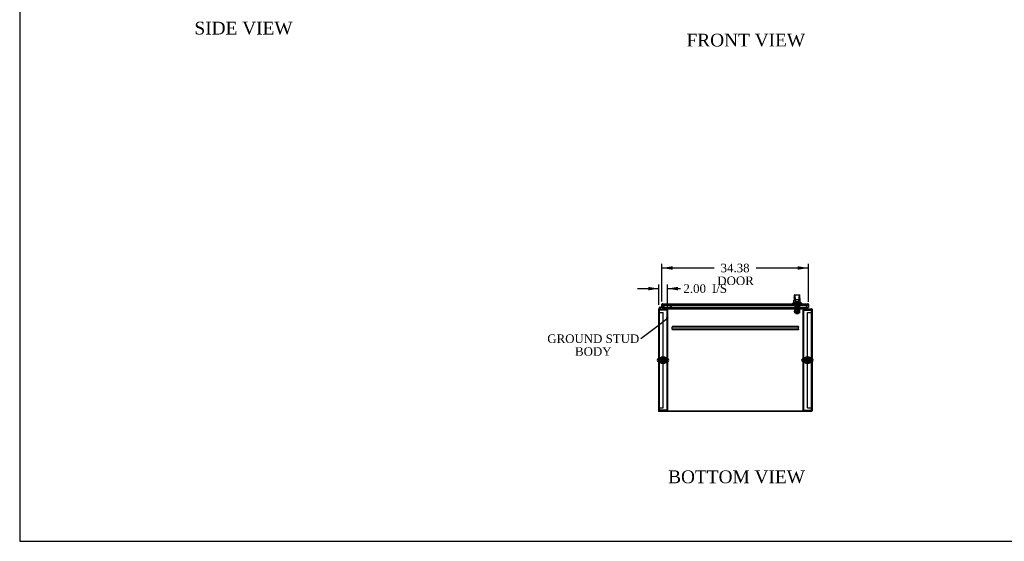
# Model space of a CAD drawing. Header units: inches. Extents: x 2 to 538, y -2 to 358.
# Tile 1 of 10: x 2 to 233, y 1 to 124. Entities that reach past the tile are written whole.
import ezdxf
from ezdxf import colors
from ezdxf.entities.mleader import LeaderData, LeaderLine
from ezdxf.enums import TextEntityAlignment as Align
from ezdxf.lldxf.tags import DXFTag
from ezdxf.math import Vec2, Vec3

# ---------------------------------------------------------------- set-up
doc = ezdxf.new("R2010")
doc.units = ezdxf.units.IN
doc.header["$MEASUREMENT"] = 0
for name, color, linetype in [('COM50677-1', 7, 'Continuous'), ('COM53964-2', 7, 'Continuous'), ('COM54746-78', 7, 'Continuous'), ('COM55914', 7, 'Continuous'), ('COM56670-6', 7, 'Continuous'), ('COM70220', 7, 'Continuous'), ('COM70838', 7, 'Continuous'), ('COM70839-6', 7, 'Continuous'), ('COM71199-6', 7, 'Continuous'), ('COM71207-6', 7, 'Continuous'), ('COM71209-6', 7, 'Continuous'), ('COM71211-3', 7, 'Continuous'), ('Default', 7, 'Continuous'), ('HAN13068', 7, 'Continuous'), ('HAN13068_NUT', 7, 'Continuous'), ('HAN13068_SCREW', 7, 'Continuous'), ('HAN_NUT', 7, 'Continuous'), ('NTS18024', 7, 'Continuous'), ('NTS18147', 7, 'Continuous'), ('ROL87452', 7, 'Continuous'), ('RVT17786', 7, 'Continuous'), ('RVT19000', 7, 'Continuous'), ('SCS86414', 7, 'Continuous'), ('SPC87322', 7, 'Continuous'), ('STD26122', 7, 'Continuous'), ('STD26258', 7, 'Continuous'), ('WAF25376', 7, 'Continuous'), ('WAF25377', 7, 'Continuous'), ('WAM254785', 7, 'Continuous'), ('WAM30038', 7, 'Continuous')]:
    doc.layers.add(name, color=color, linetype=linetype)
doc.styles.add('SEACAD_Times_New_Roman', font='times.ttf')
tags = doc.linetypes.add('HIDDEN2', pattern=[0.1875, 0.125, -0.0625]).pattern_tags.tags
tags[6:7] = [DXFTag(74, 4), DXFTag(75, 0), DXFTag(340, '0'), DXFTag(46, 0.0), DXFTag(50, 0.0), DXFTag(44, 0.0), DXFTag(45, 0.0)]
tags[4:5] = [DXFTag(74, 4), DXFTag(75, 0), DXFTag(340, '0'), DXFTag(46, 0.0), DXFTag(50, 0.0), DXFTag(44, 0.0), DXFTag(45, 0.0)]
doc.dimstyles.new('HAMMOND_(STH_-_540x360)', dxfattribs={"dimtxt": 2, "dimasz": 2.5, "dimexe": 1, "dimexo": 1, "dimgap": 0.5, "dimtad": 0, "dimtih": 1, "dimtoh": 1, "dimzin": 0, "dimdsep": 46, "dimtxsty": 'SEACAD_Times_New_Roman', "dimblk1": '_SE_FILLED', "dimblk2": '_SE_FILLED', "dimsah": 1, "dimcen": 1, "dimadec": 0, "dimazin": 0, "dimtfac": 0.8, "dimtofl": 0, "dimtmove": 0, "dimatfit": 3, "dimfxl": 1, "dimtolj": 1, "dimtzin": 0, "dimarcsym": 0})

# ---------------------------------------------------------------- blocks, each defined once
blk = doc.blocks.new('_SE_FILLED')
at = {"color": 0}
blk.add_line((0, 0), (-1, 0), dxfattribs=at)
blk.add_solid([(0, 0), (-1, -0.1665), (-1, 0.1665), (0, 0)], dxfattribs=at)
blk = doc.blocks.new('SE2')
at = {"layer": 'COM50677-1', "color": 7, "linetype": 'HIDDEN2'}
for p, q in [((151.93, 55.74), (152.05, 55.74)), ((152.11, 55.74), (152.05, 55.74)), ((152.05, 32.24), (152.05, 55.74)), ((153.74, 55.74), (152.11, 55.74)), ((153.8, 55.74), (153.74, 55.74)), ((153.8, 55.74), (153.8, 32.24)), ((153.93, 55.74), (153.8, 55.74)), ((153.93, 55.74), (153.93, 32.24)), ((185.8, 55.74), (185.92, 55.74)), ((185.8, 32.24), (185.8, 55.74)), ((185.92, 32.24), (185.92, 55.74)), ((185.98, 55.74), (185.92, 55.74)), ((185.98, 55.74), (187.61, 55.74)), ((187.61, 55.74), (187.67, 55.74)), ((187.67, 55.74), (187.67, 32.24)), ((187.8, 55.74), (187.67, 55.74)), ((151.93, 32.24), (152.05, 32.24)), ((152.11, 32.24), (152.05, 32.24)), ((153.74, 32.24), (152.11, 32.24)), ((153.74, 32.24), (153.8, 32.24)), ((153.93, 32.24), (153.8, 32.24)), ((185.8, 32.24), (185.92, 32.24)), ((185.92, 32.24), (185.98, 32.24)), ((185.98, 32.24), (187.61, 32.24)), ((187.61, 32.24), (187.67, 32.24)), ((187.8, 32.24), (187.67, 32.24))]:
    blk.add_line(p, q, dxfattribs=at)
for centre in [(152.93, 43.99), (186.8, 43.99)]:
    blk.add_circle(centre, 0.375, dxfattribs=at)
at = {"layer": 'COM53964-2', "color": 7, "linetype": 'HIDDEN2'}
for p, q in [((151.93, 55.16), (152.07, 55.16)), ((152.07, 55.16), (152.79, 55.16)), ((152.79, 55.16), (152.93, 55.16)), ((152.93, 32.79), (152.93, 55.16)), ((186.8, 32.79), (186.8, 55.16)), ((186.8, 55.16), (186.94, 55.16)), ((186.94, 55.16), (187.66, 55.16)), ((187.66, 55.16), (187.8, 55.16)), ((151.93, 32.79), (152.07, 32.79)), ((152.07, 32.79), (152.79, 32.79)), ((152.79, 32.79), (152.93, 32.79)), ((186.8, 32.79), (186.94, 32.79)), ((186.94, 32.79), (187.66, 32.79)), ((187.66, 32.79), (187.8, 32.79))]:
    blk.add_line(p, q, dxfattribs=at)
at = {"layer": 'COM54746-78', "color": 7, "linetype": 'Continuous'}
for p, q in [((152.29, 56.02), (152.08, 56.23)), ((152.16, 56.44), (152.74, 56.44)), ((152.74, 56.37), (152.16, 56.37)), ((152.2, 56.21), (152.32, 56.08)), ((152.22, 56.32), (152.28, 56.33)), ((152.32, 56.08), (153.01, 56.08)), ((152.74, 56.92), (152.74, 56.92)), ((152.74, 56.44), (152.74, 56.44)), ((153.01, 56.08), (153.01, 56.02))]:
    blk.add_line(p, q, dxfattribs=at)
at = {"layer": 'COM54746-78', "color": 7, "linetype": 'HIDDEN2'}
for p, q in [((152.1, 56.31), (152.1, 56.33)), ((152.12, 56.28), (152.2, 56.21)), ((152.15, 56.38), (152.17, 56.38)), ((152.17, 56.26), (152.15, 56.26)), ((152.22, 56.33), (152.22, 56.31)), ((152.28, 56.32), (152.22, 56.32)), ((152.74, 56.92), (152.8, 56.92)), ((152.78, 56.37), (152.74, 56.37)), ((152.8, 56.92), (152.8, 56.4))]:
    blk.add_line(p, q, dxfattribs=at)
at = {"layer": 'COM54746-78', "color": 7, "linetype": 'Continuous'}
blk.add_circle((152.16, 56.32), 0.05, dxfattribs=at)
for radius, start, end in [(0.117, 90, 5.2159), (0.117, 227.608, 287.0274), (0.055, 90, 5.2159), (0.055, 5.2159, 90), (0.117, 5.2159, 28.0398)]:
    blk.add_arc((152.16, 56.32), radius, start, end, dxfattribs=at)
at = {"layer": 'COM54746-78', "color": 7, "linetype": 'HIDDEN2'}
for centre, radius, start, end in [((152.15, 56.33), 0.05, 90, 180), ((152.15, 56.31), 0.05, 180, 270), ((152.16, 56.32), 0.117, 28.0398, 90), ((152.17, 56.33), 0.05, 0, 90), ((152.17, 56.31), 0.05, 270, 0), ((152.78, 56.4), 0.025, 270, 0)]:
    blk.add_arc(centre, radius, start, end, dxfattribs=at)
at = {"layer": 'COM55914', "color": 7, "linetype": 'HIDDEN2'}
for p, q in [((184.68, 51.93), (155.05, 51.93)), ((155.05, 51.93), (155.05, 51.88)), ((155.05, 51.88), (155.05, 51.78)), ((155.05, 51.78), (155.05, 51.74)), ((155.05, 51.3), (155.05, 51.74)), ((184.68, 51.74), (155.05, 51.74)), ((184.68, 51.3), (155.05, 51.3)), ((155.05, 51.3), (155.05, 51.26)), ((155.05, 51.26), (155.05, 51.16)), ((155.05, 51.16), (155.05, 51.11)), ((184.68, 51.11), (155.05, 51.11)), ((184.68, 51.93), (184.68, 51.88)), ((184.68, 51.88), (184.68, 51.78)), ((184.68, 51.78), (184.68, 51.74)), ((184.68, 51.3), (184.68, 51.74)), ((184.68, 51.3), (184.68, 51.26)), ((184.68, 51.26), (184.68, 51.16)), ((184.68, 51.16), (184.68, 51.11))]:
    blk.add_line(p, q, dxfattribs=at)
at = {"layer": 'COM56670-6', "color": 7, "linetype": 'HIDDEN2'}
for p, q in [((153.21, 56.99), (153.21, 56.99)), ((186.52, 56.99), (153.21, 56.99)), ((186.52, 56.99), (186.52, 56.99))]:
    blk.add_line(p, q, dxfattribs=at)
at = {"layer": 'COM70220', "color": 7, "linetype": 'HIDDEN2'}
for p, q in [((153.13, 56.86), (153.38, 56.86)), ((153.38, 56.86), (186.29, 56.86)), ((186.29, 56.86), (186.54, 56.86))]:
    blk.add_line(p, q, dxfattribs=at)
for centre, start, end in [((153.13, 57.11), 180, 270), ((186.54, 57.11), 270, 0)]:
    blk.add_arc(centre, 0.25, start, end, dxfattribs=at)
at = {"layer": 'COM70838', "color": 7, "linetype": 'HIDDEN2'}
for p, q in [((183.74, 56.01), (183.74, 56.13)), ((183.74, 56.13), (183.86, 56.13)), ((183.86, 56.01), (183.74, 56.01)), ((183.86, 56.13), (184.92, 56.13)), ((184.35, 56.01), (183.86, 56.01)), ((184.92, 56.01), (184.38, 56.01)), ((184.92, 56.13), (185.01, 56.13)), ((185.01, 56.01), (184.92, 56.01)), ((185.72, 56.13), (185.01, 56.13)), ((185.01, 56.01), (185.69, 56.01)), ((185.82, 56.13), (185.72, 56.13)), ((185.72, 56.13), (185.72, 56)), ((185.81, 55.89), (185.81, 55.91)), ((185.88, 56.07), (185.88, 56.07)), ((186, 55.95), (186, 55.85)), ((186, 55.95), (187.25, 55.95)), ((186, 55.85), (187.12, 55.85)), ((186, 55.72), (187.12, 55.72)), ((187.25, 55.86), (187.25, 55.95)), ((187.25, 55.86), (187.25, 55.74))]:
    blk.add_line(p, q, dxfattribs=at)
for centre, radius, start, end in [((185.69, 55.89), 0.117, 76.4554, 90), ((185.69, 55.89), 0.117, 0, 76.4554), ((186, 55.91), 0.193, 180, 270), ((185.82, 56.07), 0.06, 0, 90), ((186, 56.07), 0.125, 180, 270)]:
    blk.add_arc(centre, radius, start, end, dxfattribs=at)
for centre, major_axis, start_param, end_param in [((187.12, 55.86), (-0.125, 0), 1.570796, 3.141593), ((187.12, 55.74), (0.125, 0), 4.712389, 6.283185)]:
    blk.add_ellipse(centre, major_axis=major_axis, ratio=0.145455, start_param=start_param, end_param=end_param, dxfattribs=at)
at = {"layer": 'COM70839-6', "color": 7, "linetype": 'HIDDEN2'}
for p, q in [((183.83, 56.74), (183.9, 56.74)), ((183.83, 56.73), (183.83, 56.74)), ((183.83, 56.73), (183.83, 55.6)), ((183.83, 55.43), (183.83, 55.6)), ((183.83, 55.43), (183.83, 55.17)), ((183.9, 56.74), (183.9, 56.73)), ((183.9, 56.73), (183.9, 55.6)), ((183.9, 56.28), (184.83, 56.28)), ((183.9, 55.6), (183.9, 55.43)), ((184.83, 55.48), (183.9, 55.48)), ((183.9, 55.17), (183.9, 55.43)), ((184.83, 56.74), (184.9, 56.74)), ((184.83, 56.73), (184.83, 56.74)), ((184.83, 56.73), (184.83, 55.6)), ((184.83, 55.43), (184.83, 55.6)), ((184.83, 55.43), (184.83, 55.17)), ((184.9, 56.74), (184.9, 56.73)), ((184.9, 56.73), (184.9, 55.6)), ((184.9, 55.6), (184.9, 55.43)), ((184.9, 55.17), (184.9, 55.43)), ((183.83, 55.1), (183.83, 55.17)), ((183.83, 55.1), (183.9, 55.1)), ((183.9, 55.42), (184.83, 55.42)), ((183.9, 55.17), (183.9, 55.1)), ((184.83, 55.1), (184.83, 55.17)), ((184.83, 55.1), (184.9, 55.1)), ((184.9, 55.17), (184.9, 55.1))]:
    blk.add_line(p, q, dxfattribs=at)
at = {"layer": 'COM71199-6', "color": 7, "linetype": 'Continuous'}
for p, q in [((152.65, 56.44), (152.65, 57.07)), ((152.65, 56.44), (152.74, 56.44)), ((152.74, 57.13), (152.7, 57.18)), ((152.74, 57.07), (152.74, 57.18)), ((152.74, 57.13), (152.74, 57.07)), ((152.74, 57.07), (152.74, 56.33)), ((152.74, 57.07), (152.74, 57.07)), ((152.74, 56.44), (152.74, 57.07)), ((152.74, 56.33), (186.93, 56.33)), ((152.79, 57.21), (186.88, 57.21)), ((152.79, 57.21), (152.79, 57.21)), ((152.79, 57.21), (152.79, 57.21)), ((186.88, 57.21), (186.88, 57.21)), ((186.88, 57.21), (186.88, 57.21)), ((186.88, 57.21), (186.88, 57.21)), ((186.93, 57.07), (186.93, 57.18)), ((186.93, 57.13), (186.97, 57.18)), ((186.93, 57.07), (186.93, 57.13)), ((186.93, 57.07), (186.93, 56.33)), ((186.93, 57.07), (186.93, 57.07)), ((186.93, 57.07), (186.93, 56.33)), ((187.02, 56.33), (186.93, 56.33)), ((187.02, 57.07), (187.02, 56.33))]:
    blk.add_line(p, q, dxfattribs=at)
for centre, start, end in [((152.79, 57.07), 127.5036, 180), ((152.79, 57.07), 90.1561, 127.5036), ((152.79, 57.07), 90, 90.0762), ((186.88, 57.07), 89.9238, 90), ((186.88, 57.07), 52.4964, 89.8439), ((186.88, 57.07), 0, 52.4964)]:
    blk.add_arc(centre, 0.143, start, end, dxfattribs=at)
for points in [[(152.74, 57.18), (152.75, 57.19), (152.76, 57.2), (152.77, 57.2), (152.77, 57.2), (152.78, 57.21), (152.78, 57.21), (152.79, 57.21)], [(186.93, 57.18), (186.92, 57.19), (186.91, 57.2), (186.9, 57.2), (186.89, 57.2), (186.89, 57.21), (186.88, 57.21), (186.88, 57.21)]]:
    blk.add_open_spline(points, degree=3, knots=[0, 0, 0, 0, 0.5, 0.5, 0.75, 0.75, 1, 1, 1, 1], dxfattribs=at)
at = {"layer": 'COM71207-6', "color": 7, "linetype": 'Continuous'}
for p, q in [((151.83, 55.93), (151.83, 32.02)), ((151.83, 55.93), (151.93, 55.93)), ((153.11, 56.33), (153.11, 56.07)), ((151.83, 32.02), (151.93, 32.02))]:
    blk.add_line(p, q, dxfattribs=at)
at = {"layer": 'COM71207-6', "color": 7, "linetype": 'HIDDEN2'}
for p, q in [((153.11, 56.99), (153.11, 56.33)), ((153.21, 56.99), (153.11, 56.99))]:
    blk.add_line(p, q, dxfattribs=at)
at = {"layer": 'COM71207-6', "color": 7, "linetype": 'Continuous'}
for centre, radius, start, end in [((151.98, 55.88), 0.143, 109.6129, 160.3871), ((153.07, 56.07), 0.048, 270, 0), ((153.07, 56.07), 0.143, 340.3871, 0)]:
    blk.add_arc(centre, radius, start, end, dxfattribs=at)
at = {"layer": 'COM71207-6', "color": 7, "linetype": 'HIDDEN2'}
for centre, radius, start, end in [((151.98, 55.88), 0.143, 90, 109.6129), ((151.98, 55.88), 0.048, 90, 180), ((153.07, 56.07), 0.143, 270, 340.3871)]:
    blk.add_arc(centre, radius, start, end, dxfattribs=at)
at = {"layer": 'COM71209-6', "color": 7, "linetype": 'Continuous'}
for p, q in [((151.93, 55.88), (151.93, 56.02)), ((151.93, 56.02), (187.8, 56.02)), ((151.93, 32.02), (151.93, 55.88)), ((153.21, 56.07), (153.21, 56.33)), ((153.21, 56.07), (153.21, 56.02)), ((186.52, 56.33), (186.52, 56.07)), ((186.52, 56.02), (186.52, 56.07)), ((187.8, 56.02), (187.8, 55.88)), ((187.8, 55.88), (187.8, 32.02)), ((187.8, 32.02), (151.93, 32.02))]:
    blk.add_line(p, q, dxfattribs=at)
at = {"layer": 'COM71209-6', "color": 7, "linetype": 'HIDDEN2'}
for p, q in [((153.21, 56.33), (153.21, 56.99)), ((153.21, 56.99), (186.52, 56.99)), ((186.52, 56.99), (186.52, 56.33))]:
    blk.add_line(p, q, dxfattribs=at)
at = {"layer": 'COM71211-3', "color": 7, "linetype": 'HIDDEN2'}
for p, q in [((186.52, 56.99), (186.61, 56.99)), ((186.61, 56.33), (186.61, 56.99)), ((187.75, 32.06), (151.93, 32.06))]:
    blk.add_line(p, q, dxfattribs=at)
at = {"layer": 'COM71211-3', "color": 7, "linetype": 'Continuous'}
for p, q in [((186.61, 56.07), (186.61, 56.33)), ((187.8, 56.02), (187.89, 56.02)), ((187.8, 55.93), (187.89, 55.93)), ((187.89, 55.93), (187.89, 56.02)), ((187.89, 55.93), (187.89, 32.1)), ((151.93, 31.96), (151.93, 32.02)), ((187.75, 31.96), (151.93, 31.96))]:
    blk.add_line(p, q, dxfattribs=at)
for centre, radius, start, end in [((186.66, 56.07), 0.143, 180, 199.6129), ((186.66, 56.07), 0.048, 180, 270), ((187.75, 32.1), 0.143, 270, 0)]:
    blk.add_arc(centre, radius, start, end, dxfattribs=at)
at = {"layer": 'COM71211-3', "color": 7, "linetype": 'HIDDEN2'}
for centre, radius, start, end in [((186.66, 56.07), 0.143, 199.6129, 270), ((187.75, 55.88), 0.143, 70.3871, 90), ((187.75, 55.88), 0.048, 0, 90), ((187.75, 32.1), 0.048, 270, 0)]:
    blk.add_arc(centre, radius, start, end, dxfattribs=at)
at = {"layer": 'HAN13068', "color": 7, "linetype": 'Continuous'}
for p, q in [((183.76, 59.27), (183.76, 59.27)), ((183.82, 59.32), (184.91, 59.32)), ((183.91, 58.68), (183.91, 59.15)), ((183.91, 58.27), (183.91, 58.68)), ((183.91, 58.24), (183.91, 58.27)), ((184, 58.18), (183.97, 58.18)), ((184.73, 59.24), (184, 59.24)), ((184.73, 58.18), (184, 58.18)), ((184.06, 57.75), (184.06, 58.18)), ((184.06, 57.71), (184.06, 57.75)), ((184.66, 58.18), (184.66, 57.75)), ((184.66, 57.75), (184.66, 57.71)), ((184.76, 58.18), (184.73, 58.18)), ((184.82, 59.15), (184.82, 58.68)), ((184.82, 58.68), (184.82, 58.27)), ((184.82, 58.27), (184.82, 58.24)), ((184.97, 59.27), (184.97, 59.27)), ((183.27, 57.29), (183.63, 57.29)), ((183.27, 57.29), (183.27, 57.21)), ((183.59, 57.64), (183.78, 57.64)), ((183.63, 57.29), (183.86, 57.29)), ((183.78, 57.64), (183.9, 57.64)), ((183.86, 57.29), (184.3, 57.29)), ((183.9, 57.64), (184.11, 57.64)), ((184.28, 57.71), (184.09, 57.71)), ((184.11, 57.64), (184.17, 57.64)), ((184.17, 57.64), (184.26, 57.64)), ((184.26, 57.64), (184.3, 57.64)), ((184.45, 57.71), (184.28, 57.71)), ((184.3, 57.64), (184.42, 57.64)), ((184.3, 57.29), (184.42, 57.29)), ((184.42, 57.64), (184.72, 57.64)), ((184.42, 57.29), (184.47, 57.29)), ((184.63, 57.71), (184.45, 57.71)), ((184.47, 57.29), (184.62, 57.29)), ((184.62, 57.29), (185.1, 57.29)), ((184.72, 57.64), (184.83, 57.64)), ((184.83, 57.64), (185.14, 57.64)), ((185.1, 57.29), (185.45, 57.29)), ((185.45, 57.21), (185.45, 57.29))]:
    blk.add_line(p, q, dxfattribs=at)
at = {"layer": 'HAN13068', "color": 7, "linetype": 'HIDDEN2'}
for p, q in [((183.97, 56.51), (183.97, 57.21)), ((184.16, 56.51), (183.97, 56.51)), ((184.16, 56.51), (184.16, 57.21)), ((184.56, 56.51), (184.16, 56.51)), ((184.2, 57.21), (184.2, 57.08)), ((184.2, 56.38), (184.2, 56.51)), ((184.36, 56.38), (184.2, 56.38)), ((184.2, 56.01), (184.2, 55.05)), ((184.52, 56.38), (184.36, 56.38)), ((184.52, 56.38), (184.52, 56.51)), ((184.52, 55.05), (184.52, 56.01)), ((184.53, 57.08), (184.53, 57.21)), ((184.56, 56.51), (184.56, 57.21)), ((184.76, 56.51), (184.56, 56.51)), ((184.76, 56.51), (184.76, 57.21)), ((184.2, 55.05), (184.52, 55.05)), ((184.2, 55.05), (184.23, 55.02)), ((184.49, 55.02), (184.23, 55.02)), ((184.49, 55.02), (184.52, 55.05))]:
    blk.add_line(p, q, dxfattribs=at)
at = {"layer": 'HAN13068', "color": 7, "linetype": 'Continuous'}
for centre, radius, start, end in [((199.5, 56.65), 15.93, 173.1476, 176.4108), ((183.82, 59.26), 0.06, 89.9925, 174.0071), ((184, 59.15), 0.09, 90, 180), ((184.17, 58.67), 0.259, 130.7149, 177.9019), ((183.95, 58.68), 0.0411, 178.3464, 179.9974), ((184, 58.27), 0.09, 180, 270), ((183.97, 58.24), 0.06, 180, 270), ((184.73, 59.15), 0.09, 0, 90), ((184.56, 58.67), 0.259, 2.0981, 49.2851), ((184.73, 58.27), 0.09, 270, 0), ((184.76, 58.24), 0.06, 270, 0), ((184.78, 58.68), 0.0411, 0.0026, 1.6536), ((184.91, 59.26), 0.06, 5.5758, 90.0089), ((123.11, 51.6), 62.32, 5.5659, 6.5216), ((179.48, 60.92), 5.25, 316.2334, 321.3827), ((197.57, 67.83), 16.06, 219.3746, 221.0327)]:
    blk.add_arc(centre, radius, start, end, dxfattribs=at)
for points in [[(183.59, 57.64), (183.6, 57.79), (183.62, 57.93), (183.63, 58.07)], [(183.68, 58.55), (183.71, 58.79), (183.73, 59.03), (183.76, 59.27)], [(185.03, 58.68), (185.01, 58.87), (184.99, 59.07), (184.97, 59.27)]]:
    blk.add_open_spline(points, degree=3, dxfattribs=at)
for points, knots in [([(184, 58.4), (183.99, 58.41), (183.99, 58.42), (183.98, 58.45), (183.97, 58.46), (183.96, 58.5), (183.95, 58.52), (183.94, 58.55), (183.93, 58.57), (183.93, 58.59), (183.92, 58.6), (183.91, 58.64), (183.91, 58.66), (183.91, 58.68)], [0, 0, 0, 0, 0.125, 0.125, 0.25, 0.25, 0.5, 0.5, 0.625, 0.625, 0.75, 0.75, 1, 1, 1, 1]), ([(184.06, 57.75), (184.06, 57.76), (184.07, 57.76), (184.07, 57.78), (184.07, 57.78), (184.08, 57.8), (184.09, 57.82), (184.09, 57.83)], [0, 0, 0, 0, 0.25, 0.25, 0.5, 0.5, 1, 1, 1, 1]), ([(184.63, 57.83), (184.64, 57.82), (184.65, 57.8), (184.66, 57.78), (184.66, 57.78), (184.66, 57.76), (184.66, 57.76), (184.66, 57.75)], [0, 0, 0, 0, 0.5, 0.5, 0.75, 0.75, 1, 1, 1, 1]), ([(184.82, 58.68), (184.82, 58.66), (184.81, 58.64), (184.81, 58.6), (184.8, 58.59), (184.8, 58.57), (184.79, 58.55), (184.78, 58.52), (184.77, 58.5), (184.75, 58.46), (184.75, 58.45), (184.74, 58.42), (184.73, 58.41), (184.73, 58.4)], [0, 0, 0, 0, 0.25, 0.25, 0.375, 0.375, 0.5, 0.5, 0.75, 0.75, 0.875, 0.875, 1, 1, 1, 1]), ([(184.09, 57.71), (184.09, 57.71), (184.09, 57.71), (184.08, 57.71), (184.08, 57.71), (184.07, 57.71), (184.07, 57.71), (184.06, 57.71), (184.06, 57.71), (184.06, 57.71)], [0, 0, 0, 0, 0.25, 0.25, 0.5, 0.5, 0.75, 0.75, 1, 1, 1, 1]), ([(184.66, 57.71), (184.66, 57.71), (184.66, 57.71), (184.66, 57.71), (184.66, 57.71), (184.65, 57.71), (184.64, 57.71), (184.63, 57.71)], [0, 0, 0, 0, 0.25, 0.25, 0.5, 0.5, 1, 1, 1, 1])]:
    blk.add_open_spline(points, degree=3, knots=knots, dxfattribs=at)
at = {"layer": 'HAN13068_NUT', "color": 7, "linetype": 'HIDDEN2'}
for p, q in [((184.03, 55.68), (184.03, 56.01)), ((184.2, 55.68), (184.03, 55.68)), ((184.03, 55.68), (184.03, 55.63)), ((184.67, 55.6), (184.06, 55.6)), ((184.36, 55.68), (184.2, 55.68)), ((184.36, 55.68), (184.36, 56.01)), ((184.53, 55.68), (184.36, 55.68)), ((184.7, 55.68), (184.53, 55.68)), ((184.7, 55.68), (184.7, 56.01)), ((184.7, 55.63), (184.7, 55.68))]:
    blk.add_line(p, q, dxfattribs=at)
for centre, start, end in [((184.06, 55.63), 180, 270), ((184.67, 55.63), 270, 0)]:
    blk.add_arc(centre, 0.03, start, end, dxfattribs=at)
at = {"layer": 'HAN13068_SCREW', "color": 7, "linetype": 'HIDDEN2'}
for p, q in [((184.1, 57.08), (184.63, 57.08)), ((184.1, 57.08), (184.1, 57.01)), ((184.1, 57.01), (184.63, 57.01)), ((184.14, 56.88), (184.14, 57.01)), ((184.14, 56.88), (184.25, 56.88)), ((184.25, 57.46), (184.48, 57.46)), ((184.25, 57.46), (184.25, 57.08)), ((184.25, 56.88), (184.25, 57.01)), ((184.25, 56.88), (184.48, 56.88)), ((184.48, 57.08), (184.48, 57.46)), ((184.48, 56.88), (184.48, 57.01)), ((184.48, 56.88), (184.59, 56.88)), ((184.59, 56.88), (184.59, 57.01)), ((184.63, 57.01), (184.63, 57.08))]:
    blk.add_line(p, q, dxfattribs=at)
at = {"layer": 'HAN_NUT', "color": 7, "linetype": 'HIDDEN2'}
for p, q in [((183.75, 57.11), (183.75, 56.9)), ((183.75, 56.9), (184.06, 56.9)), ((184.06, 57.11), (184.06, 56.9)), ((184.06, 56.9), (184.67, 56.9)), ((184.67, 57.11), (184.67, 56.9)), ((184.67, 56.9), (184.98, 56.9)), ((184.98, 57.11), (184.98, 56.9))]:
    blk.add_line(p, q, dxfattribs=at)
at = {"layer": 'NTS18024', "color": 7, "linetype": 'HIDDEN2'}
for p, q in [((152.46, 44.25), (152.93, 44.52)), ((152.46, 43.73), (152.46, 44.25)), ((152.93, 44.52), (153.39, 44.25)), ((153.39, 44.25), (153.39, 43.73)), ((186.33, 44.25), (186.8, 44.52)), ((186.33, 43.73), (186.33, 44.25)), ((186.8, 44.52), (187.26, 44.25)), ((187.26, 44.25), (187.26, 43.73)), ((152.92, 43.45), (152.46, 43.73)), ((153.39, 43.73), (152.92, 43.45)), ((186.79, 43.45), (186.33, 43.73)), ((187.26, 43.73), (186.79, 43.45))]:
    blk.add_line(p, q, dxfattribs=at)
for centre in [(152.93, 43.99), (186.8, 43.99)]:
    blk.add_circle(centre, 0.263, dxfattribs=at)
at = {"layer": 'NTS18147', "color": 7, "linetype": 'HIDDEN2'}
for p, q in [((183.97, 56.21), (183.9, 56.21)), ((183.9, 56.21), (183.9, 56.14)), ((183.97, 56.21), (183.9, 56.21)), ((183.9, 56.21), (183.9, 56.21)), ((183.9, 56.14), (183.97, 56.14)), ((183.9, 56.14), (183.9, 56.08)), ((183.9, 56.14), (183.97, 56.14)), ((183.9, 56.08), (183.96, 56.08)), ((183.9, 56.08), (183.96, 56.08)), ((183.96, 56.14), (183.96, 56.08)), ((184.3, 56.21), (183.97, 56.21)), ((183.97, 56.14), (183.97, 56.21)), ((184.3, 56.21), (183.97, 56.21)), ((183.97, 56.21), (183.97, 56.21)), ((184.13, 56.08), (184.16, 56.08)), ((184.13, 56.08), (184.16, 56.08)), ((184.58, 56.64), (184.14, 56.64)), ((184.14, 56.64), (184.14, 56.21)), ((184.58, 56.64), (184.14, 56.64)), ((184.14, 56.64), (184.14, 56.64)), ((184.43, 56.21), (184.3, 56.21)), ((184.3, 56.21), (184.3, 56.14)), ((184.43, 56.21), (184.3, 56.21)), ((184.3, 56.21), (184.3, 56.21)), ((184.3, 56.14), (184.43, 56.14)), ((184.3, 56.14), (184.43, 56.14)), ((184.76, 56.21), (184.43, 56.21)), ((184.43, 56.14), (184.43, 56.21)), ((184.76, 56.21), (184.43, 56.21)), ((184.43, 56.21), (184.43, 56.21)), ((184.56, 56.08), (184.6, 56.08)), ((184.56, 56.08), (184.6, 56.08)), ((184.58, 56.21), (184.58, 56.64)), ((184.58, 56.64), (184.58, 56.64)), ((184.83, 56.21), (184.76, 56.21)), ((184.76, 56.21), (184.76, 56.14)), ((184.83, 56.21), (184.76, 56.21)), ((184.76, 56.21), (184.76, 56.21)), ((184.76, 56.14), (184.83, 56.14)), ((184.76, 56.14), (184.76, 56.08)), ((184.76, 56.14), (184.83, 56.14)), ((184.76, 56.08), (184.83, 56.08)), ((184.76, 56.08), (184.83, 56.08)), ((184.83, 56.14), (184.83, 56.21)), ((184.83, 56.21), (184.83, 56.21)), ((184.83, 56.14), (184.83, 56.08))]:
    blk.add_line(p, q, dxfattribs=at)
for centre, start_param, end_param in [((184.13, 56.4), 2.506883, 3.776302), ((184.13, 56.4), 3.141593, 3.776302), ((184.16, 56.4), 3.141593, 3.776302), ((184.56, 56.4), 2.506883, 3.141593), ((184.56, 56.4), 2.506883, 3.141593), ((184.6, 56.4), 2.506883, 3.776302), ((184.6, 56.4), 2.506883, 3.141593)]:
    blk.add_ellipse(centre, major_axis=(0, 0.318), ratio=0.866025, start_param=start_param, end_param=end_param, dxfattribs=at)
at = {"layer": 'ROL87452', "color": 7, "linetype": 'HIDDEN2'}
for p, q in [((184.05, 54.93), (184.05, 55.93)), ((184.68, 54.93), (184.68, 55.93)), ((184.05, 54.93), (184.68, 54.93))]:
    blk.add_line(p, q, dxfattribs=at)
at = {"layer": 'RVT17786', "color": 7, "linetype": 'HIDDEN2'}
for p, q in [((183.69, 55.55), (183.69, 55.3)), ((184.9, 55.55), (183.69, 55.55)), ((183.69, 55.3), (184.9, 55.3))]:
    blk.add_line(p, q, dxfattribs=at)
blk.add_arc((184.66, 55.43), 0.318, 317.1291, 42.8709, dxfattribs=at)
at = {"layer": 'RVT19000', "color": 7, "linetype": 'HIDDEN2'}
for p, q in [((184.05, 56.01), (184.05, 55.93)), ((184.68, 55.89), (184.05, 55.89)), ((184.17, 56.13), (184.17, 56.01)), ((184.5, 56.34), (184.22, 56.34)), ((184.22, 56.34), (184.22, 56.13)), ((184.38, 56.01), (184.35, 56.01)), ((184.5, 56.13), (184.5, 56.34)), ((184.56, 56.01), (184.56, 56.13)), ((184.68, 55.93), (184.68, 56.01))]:
    blk.add_line(p, q, dxfattribs=at)
at = {"layer": 'SCS86414', "color": 7, "linetype": 'HIDDEN2'}
for p, q in [((152.4, 44.32), (151.89, 44.32)), ((153.96, 44.32), (153.46, 44.32)), ((186.27, 44.32), (185.76, 44.32)), ((187.83, 44.32), (187.33, 44.32)), ((151.89, 43.66), (152.4, 43.66)), ((153.46, 43.66), (153.96, 43.66)), ((185.76, 43.66), (186.27, 43.66)), ((187.33, 43.66), (187.83, 43.66))]:
    blk.add_line(p, q, dxfattribs=at)
for centre, radius in [((152.93, 43.99), 0.625), ((152.93, 43.99), 0.312), ((152.93, 43.99), 0.252), ((186.8, 43.99), 0.625), ((186.8, 43.99), 0.312), ((186.8, 43.99), 0.252)]:
    blk.add_circle(centre, radius, dxfattribs=at)
at = {"layer": 'SCS86414', "color": 7, "linetype": 'Continuous'}
for centre, start, end in [((151.89, 43.99), 100.3132, 259.6868), ((187.83, 43.99), 280.3132, 79.6868)]:
    blk.add_arc(centre, 0.331, start, end, dxfattribs=at)
at = {"layer": 'SCS86414', "color": 7, "linetype": 'HIDDEN2'}
for centre, start, end in [((151.89, 43.99), 90, 100.3132), ((153.96, 43.99), 270, 90), ((185.76, 43.99), 90, 270), ((187.83, 43.99), 79.6868, 90), ((151.89, 43.99), 259.6868, 270), ((187.83, 43.99), 270, 280.3132)]:
    blk.add_arc(centre, 0.331, start, end, dxfattribs=at)
at = {"layer": 'SPC87322', "color": 7, "linetype": 'HIDDEN2'}
for p, q in [((183.97, 56.51), (183.97, 56.13)), ((184.13, 56.01), (184.13, 56.13)), ((184.14, 56.01), (184.14, 56.13)), ((184.59, 56.01), (184.59, 56.13)), ((184.6, 56.01), (184.6, 56.13)), ((184.76, 56.13), (184.76, 56.51))]:
    blk.add_line(p, q, dxfattribs=at)
at = {"layer": 'STD26122', "color": 7, "linetype": 'HIDDEN2'}
for p, q in [((184.18, 57.11), (184.18, 56.15)), ((184.18, 56.15), (184.55, 56.15)), ((184.18, 56.15), (184.21, 56.11)), ((184.51, 56.11), (184.21, 56.11)), ((184.51, 56.11), (184.55, 56.15)), ((184.55, 56.15), (184.55, 57.11))]:
    blk.add_line(p, q, dxfattribs=at)
at = {"layer": 'STD26258', "color": 7, "linetype": 'HIDDEN2'}
for p, q in [((154.58, 57.11), (154.58, 57.08)), ((154.58, 57.08), (154.9, 57.08)), ((154.62, 57.08), (154.62, 56.49)), ((154.62, 56.49), (154.87, 56.49)), ((154.65, 56.49), (154.65, 57.08)), ((154.84, 56.49), (154.84, 57.08)), ((154.87, 56.49), (154.87, 57.08)), ((154.9, 57.08), (154.9, 57.11))]:
    blk.add_line(p, q, dxfattribs=at)
blk.add_circle((153.93, 53.93), 0.156, dxfattribs=at)
at = {"layer": 'WAF25376', "color": 7, "linetype": 'HIDDEN2'}
for p, q in [((183.93, 55.74), (183.93, 55.11)), ((184.03, 55.74), (183.93, 55.74)), ((184.03, 55.74), (184.03, 55.11)), ((184.7, 55.74), (184.7, 55.11)), ((184.8, 55.74), (184.7, 55.74)), ((184.8, 55.74), (184.8, 55.11)), ((183.93, 55.11), (184.03, 55.11)), ((184.7, 55.11), (184.8, 55.11))]:
    blk.add_line(p, q, dxfattribs=at)
at = {"layer": 'WAF25377', "color": 7, "linetype": 'HIDDEN2'}
for centre, radius in [((152.93, 43.99), 0.875), ((152.93, 43.99), 0.34), ((186.8, 43.99), 0.875), ((186.8, 43.99), 0.34)]:
    blk.add_circle(centre, radius, dxfattribs=at)
at = {"layer": 'WAM254785', "color": 7, "linetype": 'HIDDEN2'}
for centre, radius in [((152.93, 43.99), 0.75), ((152.93, 43.99), 0.312), ((186.8, 43.99), 0.75), ((186.8, 43.99), 0.312)]:
    blk.add_circle(centre, radius, dxfattribs=at)
at = {"layer": 'WAM30038', "color": 7, "linetype": 'HIDDEN2'}
for p, q in [((183.99, 56.35), (184.74, 56.35)), ((183.99, 56.35), (183.99, 56.33)), ((183.99, 56.35), (184.74, 56.35)), ((183.99, 56.35), (183.99, 56.35)), ((183.99, 56.33), (184.74, 56.33)), ((183.99, 56.33), (184.74, 56.33)), ((184.14, 56.42), (184.19, 56.42)), ((184.14, 56.42), (184.19, 56.42)), ((184.19, 56.42), (184.16, 56.37)), ((184.19, 56.42), (184.16, 56.37)), ((184.18, 56.36), (184.2, 56.4)), ((184.2, 56.4), (184.19, 56.42)), ((184.19, 56.37), (184.22, 56.42)), ((184.2, 56.4), (184.19, 56.42)), ((184.19, 56.37), (184.22, 56.42)), ((184.22, 56.42), (184.35, 56.42)), ((184.22, 56.42), (184.35, 56.42)), ((184.35, 56.42), (184.35, 56.37)), ((184.38, 56.42), (184.51, 56.42)), ((184.38, 56.37), (184.38, 56.42)), ((184.38, 56.42), (184.51, 56.42)), ((184.51, 56.42), (184.54, 56.37)), ((184.51, 56.42), (184.54, 56.37)), ((184.54, 56.42), (184.53, 56.4)), ((184.54, 56.42), (184.53, 56.4)), ((184.53, 56.4), (184.55, 56.36)), ((184.54, 56.42), (184.59, 56.42)), ((184.57, 56.37), (184.54, 56.42)), ((184.54, 56.42), (184.59, 56.42)), ((184.57, 56.37), (184.54, 56.42)), ((184.74, 56.33), (184.74, 56.35)), ((184.74, 56.35), (184.74, 56.35))]:
    blk.add_line(p, q, dxfattribs=at)
for centre, radius, start, end in [((183.46, 56.94), 0.854, 316.5547, 318.2901), ((184.36, 56.37), 0.0182, 177.1609, 267.9942), ((184.36, 56.37), 0.0181, 271.7718, 3.073), ((185.27, 56.94), 0.85, 221.7058, 223.4493)]:
    blk.add_arc(centre, radius, start, end, dxfattribs=at)
for points, knots in [([(184.1, 56.37), (184.1, 56.38), (184.1, 56.38), (184.1, 56.38), (184.11, 56.39), (184.12, 56.41), (184.14, 56.42)], [0, 0, 0, 0, 0.141448, 0.141448, 0.141448, 1, 1, 1, 1]), ([(184.16, 56.37), (184.16, 56.37), (184.16, 56.37), (184.16, 56.37), (184.16, 56.36), (184.16, 56.36), (184.16, 56.36), (184.16, 56.36)], [0, 0, 0, 0, 0.25, 0.25, 0.5, 0.5, 0.5626015, 0.5626015, 0.5626015, 0.5626015]), ([(184.16, 56.35), (184.16, 56.35), (184.17, 56.36), (184.17, 56.36), (184.17, 56.36), (184.18, 56.37), (184.18, 56.37), (184.19, 56.37)], [0, 0, 0, 0, 0.25, 0.25, 0.5, 0.5, 1, 1, 1, 1]), ([(184.54, 56.37), (184.54, 56.37), (184.54, 56.37), (184.55, 56.37), (184.55, 56.36), (184.55, 56.36), (184.56, 56.36), (184.56, 56.36), (184.56, 56.35), (184.57, 56.35)], [0, 0, 0, 0, 0.25, 0.25, 0.5, 0.5, 0.75, 0.75, 1, 1, 1, 1]), ([(184.57, 56.36), (184.57, 56.36), (184.57, 56.36), (184.57, 56.37), (184.57, 56.37), (184.57, 56.37)], [0.4389304, 0.4389304, 0.4389304, 0.4389304, 0.5, 0.5, 1, 1, 1, 1]), ([(184.59, 56.42), (184.6, 56.41), (184.62, 56.39), (184.63, 56.38), (184.63, 56.38), (184.63, 56.38), (184.63, 56.37)], [0, 0, 0, 0, 0.858552, 0.858552, 0.858552, 1, 1, 1, 1])]:
    blk.add_open_spline(points, degree=3, knots=knots, dxfattribs=at)
blk = doc.blocks.new('DMBLK5476')
at = {"layer": 'Default', "linetype": 'Continuous'}
for points in [[(149.43, 61.2), (149.43, 60.37), (151.93, 60.79)], [(156.43, 61.2), (153.93, 60.79), (156.43, 60.37)]]:
    blk.add_hatch(color=7, dxfattribs=at).paths.add_polyline_path(points)
at = {"layer": 'Default', "color": 7, "linetype": 'Continuous'}
for p, q in [((146.93, 60.79), (151.93, 60.79)), ((151.93, 57.02), (151.93, 61.79)), ((153.93, 54.93), (153.93, 61.79)), ((153.93, 60.79), (156, 60.79)), ((156, 60.79), (157, 60.79))]:
    blk.add_line(p, q, dxfattribs=at)
at = {"layer": 'Default', "color": 7, "linetype": 'Continuous', "style": 'SEACAD_Times_New_Roman'}
for s, p in [('2.00', (157.7, 61.79)), ('I/S', (164.4, 61.79))]:
    blk.add_text(s, height=2, dxfattribs=at).set_placement(p, align=Align.TOP_LEFT)
blk = doc.blocks.new('DMBLK5477')
at = {"layer": 'Default', "linetype": 'Continuous'}
for points in [[(155.15, 66.04), (152.65, 65.63), (155.15, 65.21)], [(184.52, 66.04), (184.52, 65.21), (187.02, 65.63)]]:
    blk.add_hatch(color=7, dxfattribs=at).paths.add_polyline_path(points)
at = {"layer": 'Default', "color": 7, "linetype": 'Continuous'}
for p, q in [((152.65, 57.75), (152.65, 66.63)), ((152.65, 65.63), (164.94, 65.63)), ((174.73, 65.63), (187.02, 65.63)), ((187.02, 57.7), (187.02, 66.63))]:
    blk.add_line(p, q, dxfattribs=at)
at = {"layer": 'Default', "color": 7, "linetype": 'Continuous', "style": 'SEACAD_Times_New_Roman'}
for s, p in [('34.38', (166.42, 66.63)), ('DOOR', (165.64, 63.63))]:
    blk.add_text(s, height=2, dxfattribs=at).set_placement(p, align=Align.TOP_LEFT)
blk = doc.blocks.new('BORDER')
at = {"layer": 'Default', "color": 7, "linetype": 'Continuous'}
for p, q in [((-41.86, 27.86), (-41.86, 0)), ((-41.86, 0), (0, 0))]:
    blk.add_line(p, q, dxfattribs=at)

msp = doc.modelspace()

# ---------------------------------------------------------------- block references
at = {"layer": 'Default', "color": 7, "xscale": 12.8, "yscale": 12.8, "zscale": 12.8}
msp.add_blockref('BORDER', (537.834, 1.476), dxfattribs=at)
at = {"layer": 'Default'}
msp.add_blockref('SE2', (0, 0), dxfattribs=at)

# ---------------------------------------------------------------- texts
at = {"layer": 'Default', "color": 7, "linetype": 'Continuous', "style": 'SEACAD_Times_New_Roman'}
for s, p in [('SIDE VIEW', (43.015, 123.428)), ('FRONT VIEW', (158.423, 120.615)), ('BOTTOM VIEW', (154.111, 18.119))]:
    msp.add_text(s, height=3, dxfattribs=at).set_placement(p, align=Align.TOP_LEFT)

# ---------------------------------------------------------------- dimensions: what is measured, and where the dimension line sits
at = {"layer": 'Default', "color": 7, "linetype": 'Continuous'}
dim = msp.add_linear_dim(base=(152.646, 65.627), p1=(152.646, 56.752), p2=(187.021, 56.699), angle=359.91249, text='\\A1;<>\\PDOOR', dimstyle='HAMMOND_(STH_-_540x360)', dxfattribs=at)
dim.commit()
dim.dimension.update_dxf_attribs({"geometry": 'DMBLK5477', "text_midpoint": (169.834, 65.627), "dimtype": 161})
dim = msp.add_linear_dim(base=(153.929, 60.788), p1=(151.929, 56.021), p2=(153.929, 53.926), text='\\A1;<> I/S', dimstyle='HAMMOND_(STH_-_540x360)', override={"dimtmove": 1}, dxfattribs=at)
dim.commit()
dim.dimension.update_dxf_attribs({"geometry": 'DMBLK5476', "text_midpoint": (156.997, 60.788), "dimtype": 160})

# ---------------------------------------------------------------- leaders
ml = msp.add_multileader_mtext('Standard', dxfattribs=at)
ml.set_content('{\\pxsm0.9;\\fTimes New Roman|b0||i0||c0|p34;\\W1.;GROUND STUD\\PBODY\\P}', color=7)
ml.set_leader_properties()
ml.set_arrow_properties(name='_SE_FILLED')
ml.build(insert=Vec2(0, 0))
ml.multileader.update_dxf_attribs({"dogleg_length": 0, "arrow_head_size": 2.5})
ctx = ml.context
ctx.base_point, ctx.char_height, ctx.arrow_head_size, ctx.landing_gap_size = Vec3(126.024, 48.104), 2, 2.5, 0.7
ctx.text_align_type = 1
notes = []
notes.append((ctx, [(0, (1, 1, 0), (147.695, 49.014), (-1, 0), 0, [(0, [(154.055, 53.834)], 0, [])])]))
ctx.mtext.insert, ctx.mtext.alignment = Vec3(136.555, 50.036), 2
for ctx, leaders in notes:
    for number, flags, end, landing, length, lines in leaders:
        leader = LeaderData()
        leader.index, (leader.has_last_leader_line, leader.has_dogleg_vector, leader.attachment_direction) = number, flags
        leader.last_leader_point, leader.dogleg_vector, leader.dogleg_length = Vec3(end), Vec3(landing), length
        for number, points, colour, breaks in lines:
            line = LeaderLine()
            line.index, line.vertices, line.color, line.breaks = number, Vec3.list(points), colors.encode_raw_color(colour), breaks
            leader.lines.append(line)
        ctx.leaders.append(leader)

doc.saveas('drawing.dxf')
